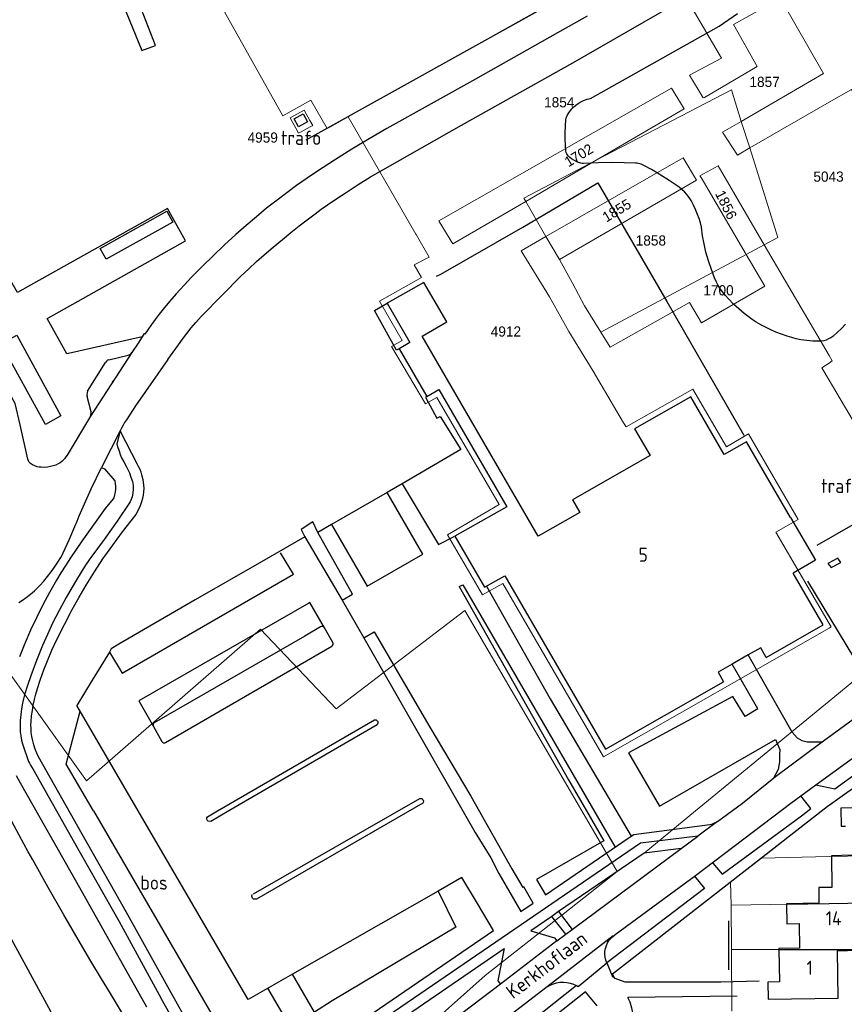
# Model space of a CAD drawing. Header units: metres. Extents: x 233829 to 239427, y 444283 to 448222.
# Tile 62 of 171: x 235857 to 236003, y 445466 to 445640. Entities that reach past the tile are written whole.
import ezdxf
from ezdxf.enums import TextEntityAlignment as Align

# ---------------------------------------------------------------- set-up
doc = ezdxf.new("R2010")
doc.units = ezdxf.units.M
doc.header["$MEASUREMENT"] = 0
for name, color, linetype in [('CULTUURAANDUIDING', 253, 'Continuous'), ('DAKRAND', 4, 'Continuous'), ('DAKRAND-BYG', 4, 'Continuous'), ('FUNKTIEAAND', 253, 'Continuous'), ('Goud-kadastrale grenzen', 13, 'Continuous'), ('Goud-ontwerp', 2, 'Continuous'), ('HEG', 253, 'Continuous'), ('HEK', 253, 'Continuous'), ('HOOFDGEBOUW', 4, 'Continuous'), ('HUISNUMMER', 253, 'Continuous'), ('KANTVERH', 253, 'Continuous'), ('KANTWATER', 153, 'Continuous'), ('OVERIGEAFSCH', 253, 'Continuous'), ('RASTER', 253, 'Continuous'), ('STRAATNAAM', 253, 'Continuous'), ('TUSSENMUUR', 253, 'Continuous')]:
    doc.layers.add(name, color=color, linetype=linetype)
doc.layers.add('G01 kadestrale perceelsgrens', color=73, linetype='Continuous', lineweight=0)
doc.layers.add('Z01 perceelnummer', color=73, linetype='Continuous', lineweight=13)
doc.styles.get("Standard").update_dxf_attribs({"font": 'iso.shx'})
doc.styles.add('Styledgn001', font='dgn001.shx')

# ---------------------------------------------------------------- blocks, each defined once
blk = doc.blocks.new('A$C1532452F')
at = {"layer": 'G01 kadestrale perceelsgrens'}
for p, q in [((235903.471, 445622.852), (235884.057, 445657.527)), ((235969.304, 445653.085), (235915.031, 445622.664)), ((235985.996, 445617.17), (236000, 445625.23)), ((235984.468, 445621.843), (235981.194, 445619.932)), ((235984.468, 445621.843), (235985.996, 445617.17)), ((235981.194, 445619.932), (235983.809, 445615.911)), ((235983.809, 445615.911), (235985.996, 445617.17)), ((235949.939, 445601.489), (235974.22, 445615.432)), ((235974.22, 445615.432), (235976.59, 445611.479)), ((235946.407, 445607.727), (235958.88, 445614.995)), ((235980.404, 445613.985), (235988.508, 445600.038)), ((235985.356, 445598.334), (235977.398, 445611.948)), ((235976.59, 445611.479), (235952.391, 445597.441)), ((235933.553, 445600.237), (235946.407, 445607.727)), ((235946.407, 445607.727), (235949.939, 445601.489)), ((235929.338, 445597.879), (235927.024, 445601.845)), ((235949.939, 445601.489), (235952.391, 445597.441)), ((235985.356, 445598.334), (235988.508, 445600.038)), ((236000, 445580.469), (235988.508, 445600.038)), ((235959.661, 445584.621), (235985.356, 445598.334)), ((235952.391, 445597.441), (235954.65, 445593.277)), ((235954.65, 445593.277), (235956.813, 445589.265)), ((235950.583, 445590.865), (235953.999, 445584.718)), ((235956.813, 445589.265), (235959.661, 445584.621)), ((235953.999, 445584.718), (235958.297, 445577.699)), ((235958.297, 445577.699), (235959.745, 445575.309)), ((236004.849, 445567.938), (236000, 445576.149)), ((235959.745, 445575.309), (235963.7, 445568.598)), ((235963.7, 445568.598), (235964.17, 445567.86)), ((236000, 445533.105), (236000.348, 445532.506)), ((236000.348, 445532.506), (236000, 445532.307)), ((236000, 445519.411), (236006.012, 445524.359)), ((235976.413, 445500), (236000, 445519.411)), ((236000, 445500.959), (236003.62, 445503.535)), ((235956.303, 445500), (235962.567, 445489.265)), ((235967.324, 445492.52), (235976.413, 445500)), ((235988.052, 445491.656), (235998.742, 445500)), ((235962.567, 445489.265), (235967.324, 445492.52)), ((235988.052, 445491.656), (236000, 445491.912)), ((236000, 445491.912), (236027.237, 445492.496)), ((235988.052, 445491.656), (235982.615, 445487.412)), ((235982.615, 445487.412), (235982.723, 445483.363)), ((235982.723, 445483.363), (236000, 445483.639)), ((235982.723, 445483.363), (235982.746, 445475.502)), ((236000, 445483.639), (236021.606, 445483.984)), ((235982.746, 445475.502), (235982.836, 445464.572))]:
    blk.add_line(p, q, dxfattribs=at)
at = {"layer": 'G01 kadestrale perceelsgrens', "flags": 128}
for points in [[(235969.304, 445653.085), (235980.999, 445633.023), (235975.364, 445630.046)], [(235977.978, 445626.074), (235987.282, 445631.572), (235983.093, 445638.99), (235991.424, 445643.609), (235999.036, 445630.345), (235984.468, 445621.843)], [(235975.364, 445630.046), (235977.778, 445626.029), (235977.978, 445626.074)], [(235958.88, 445614.995), (235974.421, 445624.05), (235972.15, 445627.714), (235931.04, 445604.257)], [(235958.88, 445614.995), (235982.789, 445627.439), (235984.468, 445621.843)], [(236000, 445625.23), (236003.985, 445627.523), (236020.287, 445599.523)], [(235911.338, 445620.595), (235908.45, 445625.634), (235903.471, 445622.852)], [(235906.716, 445620.022), (235908.325, 445620.891), (235908.771, 445621.132), (235908.287, 445622.012), (235907.274, 445623.852), (235904.803, 445622.507), (235905.801, 445620.664), (235906.277, 445619.785), (235906.716, 445620.022)], [(235915.031, 445622.664), (235911.774, 445620.839), (235911.338, 445620.595)], [(235927.024, 445601.845), (235926.975, 445601.945), (235915.031, 445622.664)], [(235985.996, 445617.17), (235990.946, 445601.339), (235988.508, 445600.038)], [(235958.88, 445614.995), (235946.073, 445608.273), (235946.407, 445607.727)], [(235977.398, 445611.948), (235977.148, 445612.216), (235980.404, 445613.985)], [(235931.04, 445604.257), (235931.089, 445604.156), (235933.553, 445600.237)], [(235949.939, 445601.489), (235945.609, 445599.003), (235950.583, 445590.865)], [(235959.661, 445584.621), (235961.304, 445581.941), (235975.327, 445589.836), (235977.45, 445586.276), (235988.631, 445592.733), (235985.356, 445598.334)], [(236000, 445532.307), (235960.136, 445509.556), (235942.345, 445540.197), (235938.765, 445538.155), (235932.56, 445548.79), (235941.735, 445554.144), (235930.68, 445573.089), (235928.683, 445571.924), (235922.664, 445582.056), (235924.576, 445583.146), (235920.556, 445590.069), (235928.011, 445594.265), (235926.696, 445596.518), (235929.338, 445597.879)], [(236000, 445576.149), (235998.724, 445578.31), (236000, 445579.152)], [(236000, 445579.152), (236000.557, 445579.52), (236000, 445580.469)], [(235964.17, 445567.86), (235975.939, 445574.546), (235981.851, 445564.364), (235985.794, 445566.613), (235994.562, 445551.51), (235990.619, 445549.262), (236000, 445533.105)], [(235847.623, 445534.911), (235868.777, 445505.31), (235899.519, 445532.114), (235912.883, 445518.042), (235935.63, 445535.432), (235956.303, 445500)], [(235998.742, 445500), (235999.666, 445500.721), (236000, 445500.959)], [(235909.627, 445442.246), (235926.795, 445459.823), (235939.212, 445470.879), (235953.008, 445481.728), (235962.567, 445489.265)], [(235982.746, 445475.502), (235991.147, 445475.508), (236000, 445475.514)], [(236000, 445475.514), (236005.043, 445475.518), (236011.676, 445475.523)]]:
    blk.add_lwpolyline(points, dxfattribs=at)
at = {"layer": 'G01 kadestrale perceelsgrens', "style": 'Styledgn001'}
for s, rotation, p in [('1702', 31.08242, (235955.779, 445615.877)), ('1856', 296.38672, (235981.813, 445607.111)), ('1855', 31.13178, (235962.479, 445606.116))]:
    blk.add_text(s, height=1.8, rotation=rotation, dxfattribs=at).set_placement(p, align=Align.MIDDLE_CENTER)
at = {"layer": 'Z01 perceelnummer', "linetype": 'Continuous', "lineweight": 13, "style": 'Styledgn001'}
for s, p in [('1857', (235988.614, 445628.846)), ('1854', (235952.33, 445625.237)), ('4959', (235899.932, 445619.004)), ('5043', (235999.91, 445612.099)), ('1858', (235968.517, 445600.813)), ('1700', (235980.465, 445592.007)), ('4912', (235942.9, 445584.724))]:
    blk.add_text(s, height=1.8, dxfattribs=at).set_placement(p, align=Align.MIDDLE_CENTER)

msp = doc.modelspace()

# ---------------------------------------------------------------- linework, layer by layer
at = {"layer": 'DAKRAND'}
msp.add_lwpolyline([(235993.2, 445551.87), (235997.59, 445544.32), (235993.67, 445542.01)], dxfattribs=at)
at = {"layer": 'DAKRAND-BYG'}
msp.add_lwpolyline([(236002.08, 445543.89), (236001.55, 445544.66), (235999.77, 445543.7), (236000.36, 445543.03), (236002.08, 445543.89)], dxfattribs=at)
at = {"layer": 'Goud-ontwerp', "linetype": 'Continuous'}
msp.add_line((235873.421, 445575.798), (235873.515, 445575.942), dxfattribs=at)
at = {"layer": 'HEG'}
for p, q in [((235907.63, 445618.58), (235954.62, 445644.78)), ((235982.3, 445471.9), (235982.27, 445480.57))]:
    msp.add_line(p, q, dxfattribs=at)
at = {"layer": 'HEK'}
msp.add_lwpolyline([(235997.89, 445546.94), (236035.25, 445568.43), (236046.95, 445556.58)], dxfattribs=at)
at = {"layer": 'HOOFDGEBOUW'}
for p, q in [((235998.98, 445532.87), (235993.67, 445542.01)), ((235988.91, 445527.13), (235998.98, 445532.87)), ((235985.72, 445527.57), (235982.86, 445525.94))]:
    msp.add_line(p, q, dxfattribs=at)
for points in [[(235907.08, 445623.17), (235907.85, 445621.77), (235906.24, 445620.9), (235905.48, 445622.31), (235907.08, 445623.17)], [(235882.97, 445605.99), (235884.04, 445604.05), (235872.29, 445597.5), (235871.22, 445599.42), (235882.97, 445605.99)], [(235993.2, 445551.87), (235985.43, 445565.25), (235981.49, 445563), (235975.58, 445573.18), (235965.64, 445567.51), (235968.38, 445562.8), (235954.68, 445554.98), (235955.97, 445552.75), (235948.62, 445548.55), (235928.09, 445583.91), (235932.47, 445586.41), (235928.41, 445593.41), (235921.92, 445589.71), (235925.94, 445582.78), (235924.03, 445581.69), (235928.93, 445573.25), (235931.04, 445574.46), (235943.06, 445553.76), (235933.9, 445548.53), (235939.13, 445539.52), (235942.71, 445541.56), (235960.5, 445510.92), (235981.36, 445522.82)], [(235853.73, 445582.57), (235856.46, 445584.05), (235864.28, 445569.8), (235861.57, 445568.26), (235853.73, 445582.57)], [(235988.91, 445527.13), (235987.94, 445528.84), (235985.72, 445527.57)], [(235982.86, 445525.94), (235980.38, 445524.53), (235981.36, 445522.82)], [(236007.89, 445500.56), (236002.08, 445500.46), (236002.12, 445497.28), (236002.89, 445497.29)], [(236004.09, 445492.15), (236000.45, 445492.08), (236000.52, 445486.47), (235998.17, 445486.43), (235998.21, 445483.7), (235992.49, 445483.6), (235992.49, 445483.52)], [(235992.49, 445483.52), (235992.53, 445480.05), (235994.72, 445480.09), (235994.78, 445475.73), (235991.14, 445475.67), (235991.15, 445475.51)], [(235991.15, 445475.51), (235991.22, 445469.77), (235989.21, 445469.73), (235989.25, 445466.71), (236001.62, 445466.92), (236001.5, 445475.29), (236005.04, 445475.36), (236005.04, 445475.52)]]:
    msp.add_lwpolyline(points, dxfattribs=at)
at = {"layer": 'KANTVERH'}
for p, q in [((235954.74, 445632.22), (235992.61, 445654.01)), ((235916.8, 445610.71), (235918.96, 445612.05)), ((235914.67, 445609.32), (235916.8, 445610.71)), ((235896.08, 445594.48), (235897.48, 445595.83)), ((235892.74, 445591.12), (235896.08, 445594.48)), ((235889.08, 445587.35), (235892.74, 445591.12)), ((235888.14, 445586.32), (235889.08, 445587.35)), ((235883.16, 445579.75), (235885.03, 445582.36)), ((235876.17, 445580.55), (235876.36, 445580.61)), ((235876.36, 445580.61), (235876.53, 445580.7)), ((235876.53, 445580.7), (235876.68, 445580.83)), ((235876.68, 445580.83), (235876.81, 445580.99)), ((235869, 445574.19), (235872.14, 445579.25)), ((235872.76, 445579.74), (235876.17, 445580.55)), ((235869.62, 445570.54), (235868.92, 445573.21)), ((235874.74, 445567.14), (235871.44, 445560.71)), ((235874.63, 445566.84), (235874.56, 445566.54)), ((235874.74, 445567.14), (235874.63, 445566.84)), ((235877.79, 445561.21), (235874.74, 445567.14)), ((235874.56, 445566.54), (235874.18, 445564.83)), ((235858.54, 445561.89), (235858.46, 445562.14)), ((235858.67, 445561.66), (235858.54, 445561.89)), ((235871.99, 445560.44), (235873.79, 445558.35)), ((235924.55, 445557.82), (235921.91, 445556.29)), ((235928.21, 445545.36), (235921.91, 445556.29)), ((235924.55, 445557.82), (235931.01, 445547.1)), ((235873.5, 445555.14), (235872.12, 445553.43)), ((235873.62, 445555.35), (235873.5, 445555.14)), ((235876.52, 445554.62), (235874.21, 445551.2)), ((235876.66, 445554.89), (235876.52, 445554.62)), ((235866.74, 445550.25), (235867.13, 445551.18)), ((235867.13, 445551.18), (235867.51, 445552.12)), ((235875.17, 445549.33), (235877.56, 445552.4)), ((235877.56, 445552.4), (235877.72, 445552.65)), ((235872.48, 445545.68), (235875.17, 445549.33)), ((235912.06, 445550.63), (235909.67, 445549.18)), ((235907.4, 445548.41), (235914, 445537.23)), ((235931.01, 445547.1), (235933.9, 445548.53)), ((235871.7, 445544.56), (235872.48, 445545.68)), ((235934.64, 445539.64), (235935.3, 445539.93)), ((235934.64, 445539.64), (235953.95, 445505.49)), ((235935.3, 445539.93), (235962.22, 445493.6)), ((235914, 445537.23), (235917.82, 445530.56)), ((235912.33, 445529.76), (235910.84, 445532.33)), ((235917.82, 445530.56), (235926.46, 445515.47)), ((235882.78, 445512.11), (235912.15, 445529.09)), ((235993.51, 445513.9), (235985.72, 445527.57)), ((235987.39, 445518.01), (235982.86, 445525.94)), ((235877.95, 445500), (235867.1, 445518.64)), ((235880.55, 445515.1), (235880.62, 445514.9)), ((235880.65, 445515.46), (235880.57, 445515.3)), ((235880.62, 445514.9), (235882.12, 445512.26)), ((235880.78, 445515.57), (235880.65, 445515.46)), ((235953.95, 445505.49), (235957.13, 445500)), ((235995.02, 445502.65), (235997.68, 445504.58)), ((235997.68, 445504.58), (236001.03, 445503.87)), ((235993.26, 445501.37), (235995.02, 445502.65)), ((235858.52, 445492.75), (235857.74, 445494.18)), ((235859.31, 445491.32), (235858.52, 445492.75)), ((235954.61, 445479.03), (235973.85, 445493.35)), ((235930.92, 445485.79), (235905.18, 445471.13)), ((235952.22, 445482.19), (235951.01, 445481.35)), ((235952.22, 445482.19), (235954.61, 445479.03)), ((235953.51, 445478.22), (235951.01, 445481.35)), ((235951.89, 445477.01), (235953.51, 445478.22)), ((235953.51, 445478.22), (235954.61, 445479.03)), ((235951.89, 445477.01), (235941.93, 445469.39)), ((235961.83, 445477.9), (235950.21, 445468.89)), ((235891.86, 445453.32), (235883.78, 445467.83)), ((235890.18, 445452.39), (235882.01, 445466.83)), ((235964.44, 445467.1), (235983.79, 445467.3))]:
    msp.add_line(p, q, dxfattribs=at)
for points in [[(235957.28, 445640.47), (235952.04, 445637.51), (235937.53, 445629.31), (235921.86, 445620.58)], [(235918.96, 445612.05), (235935.03, 445621.19), (235954.74, 445632.22)], [(235921.86, 445620.58), (235918.75, 445618.79), (235915.68, 445616.94)], [(235915.68, 445616.94), (235912.63, 445615.03), (235909.63, 445613.07)], [(235909.63, 445613.07), (235907.76, 445611.81), (235905.92, 445610.52)], [(235905.92, 445610.52), (235904.18, 445609.25), (235902.46, 445607.94)], [(235911.36, 445607.09), (235913.01, 445608.21), (235914.67, 445609.32)], [(235902.46, 445607.94), (235900.63, 445606.5), (235898.83, 445605.02)], [(235909.2, 445605.55), (235910.27, 445606.33), (235911.36, 445607.09)], [(235862.09, 445587.164), (235886.31, 445600.76), (235883.12, 445606.45), (235858.904, 445592.914)], [(235898.83, 445605.02), (235897.01, 445603.47), (235895.21, 445601.89)], [(235906.39, 445603.41), (235907.79, 445604.49), (235909.2, 445605.55)], [(235903.4, 445601.01), (235904.89, 445602.22), (235906.39, 445603.41)], [(235895.21, 445601.89), (235893.17, 445600.02), (235891.16, 445598.12)], [(235900.19, 445598.28), (235901.79, 445599.65), (235903.4, 445601.01)], [(235891.16, 445598.12), (235889.27, 445596.26), (235887.42, 445594.36)], [(235897.48, 445595.83), (235898.83, 445597.07), (235900.19, 445598.28)], [(235858.904, 445592.914), (235856.59, 445591.62), (235854.27, 445595.75)], [(235887.42, 445594.36), (235886.03, 445592.89), (235884.67, 445591.4)], [(235858.46, 445562.14), (235857.05, 445568.21), (235856.17, 445571.99), (235844.8, 445592.49)], [(235884.67, 445591.4), (235883.49, 445590.04), (235882.33, 445588.66)], [(235882.33, 445588.66), (235881.62, 445587.77), (235880.93, 445586.87)], [(235865.6, 445580.829), (235865.3, 445580.76), (235861.85, 445587.03), (235862.09, 445587.164)], [(235880.93, 445586.87), (235880.26, 445585.96), (235879.61, 445585.03)], [(235886.53, 445584.38), (235887.32, 445585.36), (235888.14, 445586.32)], [(235879.61, 445585.03), (235879.1, 445584.28), (235878.98, 445584.35), (235878.65, 445583.81)], [(235885.03, 445582.36), (235885.77, 445583.38), (235886.53, 445584.38)], [(235878.65, 445583.81), (235877.91, 445582.69), (235876.81, 445580.99), (235869.48, 445569.76), (235865.37, 445562.89)], [(235878.65, 445583.81), (235865.6, 445580.829)], [(235872.76, 445579.74), (235872.52, 445579.63), (235872.31, 445579.46), (235872.14, 445579.25)], [(235883.16, 445579.75), (235877.48, 445571.57), (235875.86, 445569.1)], [(235869, 445574.19), (235868.9, 445573.87), (235868.88, 445573.54), (235868.92, 445573.21)], [(235869.48, 445569.76), (235869.58, 445570.01), (235869.63, 445570.27), (235869.62, 445570.54)], [(235805.58, 445568.54), (235808.1, 445563.95), (235814.56, 445552.09), (235823.43, 445535.91), (235833.02, 445518.39), (235842.61, 445500.88), (235851.03, 445485.49), (235859.17, 445470.57), (235865.37, 445459.2), (235865.98, 445457.89)], [(235875.86, 445569.1), (235875.54, 445568.64), (235875.25, 445568.15)], [(235875.25, 445568.15), (235874.98, 445567.66), (235874.74, 445567.14)], [(235874.18, 445564.83), (235874.35, 445564.22), (235874.55, 445563.61)], [(235874.55, 445563.61), (235874.76, 445563.01), (235875, 445562.41)], [(235858.92, 445561.4), (235858.79, 445561.52), (235858.67, 445561.66)], [(235864.7, 445561.99), (235864.42, 445561.74), (235864.12, 445561.52), (235863.8, 445561.32)], [(235865.37, 445562.89), (235865.17, 445562.57), (235864.95, 445562.27), (235864.7, 445561.99)], [(235875, 445562.41), (235875.39, 445561.67), (235875.81, 445560.95)], [(235859.27, 445561.17), (235859.09, 445561.28), (235858.92, 445561.4)], [(235860.08, 445560.83), (235859.67, 445560.98), (235859.27, 445561.17)], [(235860.76, 445560.72), (235860.42, 445560.75), (235860.08, 445560.83)], [(235862.46, 445560.84), (235861.9, 445560.75), (235861.33, 445560.71), (235860.76, 445560.72)], [(235863.8, 445561.32), (235863.37, 445561.12), (235862.92, 445560.96), (235862.46, 445560.84)], [(235867.51, 445552.12), (235869.63, 445556.89), (235871.44, 445560.71), (235871.99, 445560.44)], [(235875.81, 445560.95), (235876.11, 445560.35), (235876.37, 445559.73)], [(235876.37, 445559.73), (235876.65, 445558.97), (235876.91, 445558.19)], [(235878.26, 445560.32), (235878.04, 445560.77), (235877.79, 445561.21)], [(235878.59, 445559.38), (235878.44, 445559.86), (235878.26, 445560.32)], [(235873.79, 445558.35), (235873.89, 445557.85), (235873.94, 445557.35), (235873.93, 445556.84)], [(235876.91, 445558.19), (235876.99, 445557.85), (235877.03, 445557.51)], [(235878.94, 445557.61), (235878.8, 445558.5), (235878.59, 445559.38)], [(235873.93, 445556.84), (235873.88, 445556.33), (235873.77, 445555.83), (235873.62, 445555.35)], [(235877.03, 445557.51), (235877.05, 445556.84), (235876.98, 445556.16)], [(235878.59, 445554.68), (235878.75, 445555.24), (235878.87, 445555.8), (235878.95, 445556.37)], [(235878.95, 445556.37), (235878.97, 445556.99), (235878.94, 445557.61)], [(235876.98, 445556.16), (235876.86, 445555.52), (235876.66, 445554.89)], [(235877.72, 445552.65), (235878.05, 445553.31), (235878.34, 445553.99), (235878.59, 445554.68)], [(235872.12, 445553.43), (235870.04, 445550.55), (235868, 445547.66), (235865.99, 445544.74)], [(235980.29, 445498.13), (235984.69, 445501.37), (235990.52, 445506.05), (235998.37, 445511.88), (236005.57, 445517.13), (236015.34, 445523.62), (236024.86, 445529.86), (236033.44, 445536.33), (236038.55, 445540.52), (236042.9, 445544.33), (236052.13, 445553.09)], [(235874.21, 445551.2), (235871.9, 445547.98), (235869.57, 445544.78)], [(235864.67, 445545.61), (235865.72, 445547.92), (235866.74, 445550.25)], [(235912.06, 445550.63), (235918.38, 445539.72), (235928.21, 445545.36)], [(235907.4, 445548.41), (235899.73, 445544.04), (235888.01, 445537.3), (235874.54, 445529.48), (235873.18, 445528.66), (235872.87, 445528.05), (235869.82, 445523.13), (235867.1, 445518.64)], [(235914, 445537.23), (235915.81, 445538.32), (235909.67, 445549.18)], [(235862.54, 445542.23), (235863.14, 445543.07), (235863.72, 445543.93), (235864.26, 445544.81)], [(235865.99, 445544.74), (235865.12, 445543.43), (235864.28, 445542.1), (235863.48, 445540.75)], [(235864.26, 445544.81), (235864.48, 445545.2), (235864.67, 445545.61)], [(235869.57, 445544.78), (235868.88, 445543.79), (235868.21, 445542.77)], [(235868.75, 445539.91), (235870.2, 445542.25), (235871.7, 445544.56)], [(235872.87, 445528.05), (235875.12, 445524.33), (235905.36, 445541.81), (235903.09, 445545.63)], [(235868.21, 445542.77), (235866.66, 445540.26), (235865.18, 445537.7)], [(235863.48, 445540.75), (235862.27, 445538.6), (235861.11, 445536.42), (235860.01, 445534.21)], [(235860.55, 445539.83), (235861.24, 445540.61), (235861.91, 445541.41), (235862.54, 445542.23)], [(235996.19, 445540.61), (236007.19, 445522.41), (236005.65, 445517.19)], [(235858.15, 445537.72), (235858.88, 445538.29), (235859.59, 445538.89)], [(235859.59, 445538.89), (235860.08, 445539.35), (235860.55, 445539.83)], [(235866.29, 445535.61), (235867.49, 445537.78), (235868.75, 445539.91)], [(235939.47, 445539.72), (235950.73, 445519.81), (235965.04, 445495.52)], [(235856.84, 445536.81), (235857.5, 445537.25), (235858.15, 445537.72)], [(235865.18, 445537.7), (235863.95, 445535.44), (235862.8, 445533.15)], [(235863.55, 445530.27), (235864.89, 445532.96), (235866.29, 445535.61)], [(235910.84, 445532.33), (235908.24, 445536.83), (235908.07, 445536.73), (235878.07, 445519.45), (235880.62, 445514.9)], [(235860.01, 445534.21), (235858.93, 445531.91), (235857.91, 445529.59), (235856.94, 445527.24)], [(235862.8, 445533.15), (235861.89, 445531.19), (235861.04, 445529.22)], [(235910.15, 445532.54), (235907.35, 445530.88), (235880.78, 445515.57)], [(235910.84, 445532.33), (235910.74, 445532.46), (235910.61, 445532.56), (235910.46, 445532.6), (235910.3, 445532.6), (235910.15, 445532.54)], [(235861.9, 445526.53), (235862.69, 445528.41), (235863.55, 445530.27)], [(235917.82, 445530.56), (235919.64, 445531.64), (235929.45, 445514.8)], [(235861.04, 445529.22), (235859.98, 445526.56), (235858.98, 445523.88)], [(235912.15, 445529.09), (235912.29, 445529.22), (235912.38, 445529.39), (235912.39, 445529.58), (235912.33, 445529.76)], [(235860.13, 445521.61), (235860.68, 445523.26), (235861.27, 445524.9), (235861.9, 445526.53)], [(235858.98, 445523.88), (235858.39, 445522.18), (235857.85, 445520.48)], [(235859.39, 445518.69), (235859.6, 445519.67), (235859.85, 445520.65), (235860.13, 445521.61)], [(235857.85, 445520.48), (235857.65, 445519.78), (235857.49, 445519.06)], [(235987.39, 445518.01), (235985.15, 445516.7), (235982.98, 445520.21), (235964.59, 445510.26), (235970.04, 445500.86), (235990.52, 445512.62), (235990.9, 445511.8), (235991.28, 445510.84), (235991.26, 445509.94), (235991.23, 445508.64), (235991, 445507.34), (235990.16, 445505.76)], [(235857.49, 445519.06), (235857.32, 445518.03), (235857.18, 445517), (235857.08, 445515.96)], [(235859.02, 445515.85), (235859.1, 445516.8), (235859.23, 445517.75), (235859.39, 445518.69)], [(235870.02, 445500), (235865.22, 445508.26), (235867.7, 445517.6)], [(235997.68, 445504.58), (236012.03, 445515.02), (236014.99, 445517.01)], [(235857.74, 445494.18), (235852.6, 445503.6), (235848.18, 445511.71), (235846.26, 445515.22)], [(235857.08, 445515.96), (235857.05, 445515.29), (235857.06, 445514.63), (235857.1, 445513.96)], [(235859.05, 445513.88), (235859, 445514.54), (235858.99, 445515.19), (235859.02, 445515.85)], [(235880.57, 445515.3), (235880.55, 445515.2), (235880.55, 445515.1)], [(235891.96, 445500), (235919.7, 445516.08), (235920, 445516.07), (235920.25, 445515.81), (235920.29, 445515.51), (235920.24, 445515.31), (235920.13, 445515.21), (235893.94, 445500)], [(235926.46, 445515.47), (235937.49, 445496.16), (235940.24, 445491.68), (235941.63, 445488.94)], [(235929.45, 445514.8), (235936.69, 445502.59), (235943.96, 445489.74), (235945.87, 445486.43)], [(236001.03, 445503.87), (236013.79, 445513.13), (236012.19, 445515.12)], [(235857.1, 445513.96), (235857.2, 445513.24), (235857.33, 445512.52), (235857.51, 445511.82)], [(235859.5, 445511.65), (235859.31, 445512.39), (235859.16, 445513.13), (235859.05, 445513.88)], [(235993.51, 445513.9), (235994.34, 445512.93), (235995.18, 445512.46), (235996.13, 445512.23), (235997.08, 445512.21), (235998.13, 445512.19), (235998.93, 445512.22)], [(235857.51, 445511.82), (235857.82, 445510.78), (235858.18, 445509.76), (235858.57, 445508.75)], [(235860.32, 445509.53), (235860.01, 445510.22), (235859.73, 445510.93), (235859.5, 445511.65)], [(235882.12, 445512.26), (235882.25, 445512.13), (235882.42, 445512.05), (235882.61, 445512.04), (235882.78, 445512.11)], [(236014.34, 445511.16), (235999.67, 445500.72), (235979.08, 445484.66), (235961.72, 445471.12), (235961.96, 445470.62)], [(235883.78, 445467.83), (235875.8, 445482.15), (235868.05, 445495.86), (235860.32, 445509.53)], [(235858.57, 445508.75), (235858.72, 445508.41), (235858.89, 445508.08)], [(235858.89, 445508.08), (235859.08, 445507.76), (235859.29, 445507.46)], [(235856.37, 445506.26), (235856.72, 445505.61), (235857.09, 445504.97)], [(235859.29, 445507.46), (235866.7, 445494.38), (235874.59, 445480.42), (235882.01, 445466.83)], [(235857.09, 445504.97), (235867.05, 445487.39), (235879.39, 445465.36)], [(235995.12, 445499.12), (235996.78, 445500.42), (235995.02, 445502.65)], [(235898.28, 445485.34), (235927.7, 445502.2), (235928.05, 445502.19), (235928.25, 445501.99), (235928.34, 445501.73), (235928.29, 445501.48), (235928.23, 445501.34), (235898.81, 445484.42), (235898.31, 445484.39), (235898.11, 445484.59), (235898.02, 445484.9), (235898.07, 445485.2)], [(235960.85, 445476.86), (235961.16, 445477.15), (235961.73, 445477.74), (235962.19, 445478.18), (235976.42, 445488.58), (235993.26, 445501.37)], [(235870.02, 445500), (235898.12, 445451.66), (235907.12, 445457.86), (235900.84, 445468.65)], [(235930.92, 445485.79), (235905.18, 445471.13), (235897.36, 445466.67), (235877.95, 445500)], [(235893.94, 445500), (235890.76, 445498.15), (235890.3, 445498.16), (235890.11, 445498.37), (235890.06, 445498.57), (235890.07, 445498.77), (235890.17, 445498.97), (235891.96, 445500)], [(235957.13, 445500), (235960.21, 445494.69), (235948.32, 445487.86), (235949.89, 445485.17), (235964.71, 445495.3), (235965.48, 445495.82), (235978.94, 445497.58), (235979.29, 445497.68), (235979.63, 445497.81), (235980.29, 445498.13), (235976.79, 445495.54)], [(235979.48, 445490.76), (235981.09, 445488.82), (235995.12, 445499.12)], [(235973.85, 445493.35), (235976.79, 445495.54), (235966.66, 445494.28), (235898.76, 445447.8)], [(235973.85, 445493.35), (235967.32, 445492.52), (235952.22, 445482.19)], [(235864.78, 445481.62), (235862.04, 445486.47), (235859.31, 445491.32)], [(235941.63, 445488.94), (235945.54, 445482.22), (235947.73, 445483.7), (235946.1, 445486.56), (235945.87, 445486.43)], [(235976.22, 445488.48), (235977.97, 445486.29), (235960.71, 445473.12), (235961.67, 445470.87), (235962.16, 445470.46)], [(235891.88, 445449.43), (235890.18, 445452.39), (235891.86, 445453.32), (235894.08, 445449.41), (235897.25, 445449.11), (235940.7, 445478.88), (235937.9, 445483.61), (235935.14, 445488.2), (235930.92, 445485.79), (235934.04, 445479.43), (235912.23, 445466.4), (235909.09, 445464.41), (235905.18, 445471.13)], [(235867.71, 445476.56), (235866.24, 445479.08), (235864.78, 445481.62)], [(235951.01, 445481.35), (235947.3, 445478.82), (235951.47, 445477.57), (235951.89, 445477.01)], [(235871.45, 445470.34), (235869.57, 445473.44), (235867.71, 445476.56)], [(235960.71, 445473.12), (235960.54, 445473.61), (235960.43, 445474.13), (235960.39, 445474.65), (235960.41, 445475.17), (235960.49, 445475.69), (235960.65, 445476.2), (235960.86, 445476.67), (235961.13, 445477.12), (235961.45, 445477.53), (235961.83, 445477.9)], [(235903.55, 445441.8), (235900, 445446.44), (235942.61, 445475.65), (235941.48, 445469.98), (235941.93, 445469.39), (235923.61, 445455.49), (235921.22, 445453.69), (235918.83, 445451.89), (235916.39, 445450.13), (235913.47, 445448.05), (235910.32, 445445.85), (235909.04, 445444.97), (235904.31, 445441.69)], [(235955.37, 445469.14), (235955.7, 445468.97), (235960.71, 445473.12)], [(235875.68, 445463.29), (235874.3, 445465.66), (235872.89, 445468.01), (235871.45, 445470.34)], [(235950.21, 445468.89), (235950.73, 445469.19), (235951.29, 445469.42), (235951.86, 445469.59), (235952.46, 445469.7), (235953.06, 445469.72), (235953.65, 445469.68), (235954.25, 445469.57), (235954.82, 445469.39), (235955.37, 445469.14)], [(235962.17, 445470.44), (235962.16, 445470.46), (235963.9, 445469.77), (235980.89, 445469.77), (235987.67, 445469.97)], [(235950.21, 445468.89), (235927.59, 445451.53), (235927.02, 445450.99), (235910.65, 445431.09)], [(235955.37, 445469.14), (235930.25, 445449.18), (235913.19, 445430.37), (235911.4, 445432)], [(235959.05, 445465.55), (235956.97, 445468.03), (235931.6, 445447.94)], [(235964.4, 445467.06), (235964.82, 445466.24), (235965.09, 445465.18), (235965.41, 445463.77), (235965.62, 445462.11), (235965.93, 445460.15), (235966.1, 445454.68), (235965.97, 445449.06), (235966.37, 445438.33), (235966.37, 445427.49), (235966.18, 445421.63), (235966.15, 445416.28)]]:
    msp.add_lwpolyline(points, dxfattribs=at)
at = {"layer": 'KANTWATER'}
for p, q in [((235872.53, 445649.36), (235878.57, 445634.37)), ((235980.59, 445638.68), (235983.83, 445640.94)), ((235957.87, 445625.93), (235980.59, 445638.68))]:
    msp.add_line(p, q, dxfattribs=at)
for points in [[(235878.57, 445634.37), (235880.99, 445635.27), (235876.88, 445645.94), (235875.7, 445649.3), (235875.15, 445651.13), (235875.17, 445653.28), (235876.11, 445654.98), (235876.77, 445656.1), (235877.59, 445657.17), (235878.7, 445659.55), (235879.15, 445661.3), (235879.13, 445663.52), (235878.54, 445665.95), (235876.75, 445669.94), (235866.026, 445691.32)], [(235955.5, 445624.91), (235956.05, 445625.26), (235956.63, 445625.55), (235957.24, 445625.77), (235957.87, 445625.93)], [(235953.77, 445623), (235954.12, 445623.55), (235954.53, 445624.05), (235954.99, 445624.51), (235955.5, 445624.91)], [(235953.52, 445622.21), (235953.57, 445622.49), (235953.65, 445622.75), (235953.77, 445623)], [(235953.37, 445618.7), (235953.38, 445619.87), (235953.43, 445621.04), (235953.52, 445622.21)], [(235953.5, 445616.59), (235953.41, 445617.65), (235953.37, 445618.7)], [(235953.66, 445616.13), (235953.55, 445616.35), (235953.5, 445616.59)], [(235954.52, 445615.24), (235954.19, 445615.49), (235953.9, 445615.79), (235953.66, 445616.13)], [(235956.13, 445614.49), (235955.57, 445614.68), (235955.03, 445614.93), (235954.52, 445615.24)], [(235956.62, 445614.42), (235956.37, 445614.44), (235956.13, 445614.49)], [(235961.76, 445614.6), (235959.19, 445614.53), (235956.62, 445614.42)], [(235965.8, 445614.5), (235963.78, 445614.56), (235961.76, 445614.6)], [(235966.34, 445614.42), (235966.08, 445614.47), (235965.8, 445614.5)], [(235967.26, 445614.07), (235966.81, 445614.27), (235966.34, 445614.42)], [(235969.98, 445612.55), (235968.64, 445613.33), (235967.26, 445614.07)], [(235973.5, 445610.26), (235971.76, 445611.44), (235969.98, 445612.55)], [(235974.48, 445609.39), (235974.01, 445609.85), (235973.5, 445610.26)], [(235975.61, 445607.86), (235975.27, 445608.4), (235974.89, 445608.91), (235974.48, 445609.39)], [(235976.76, 445605.42), (235976.42, 445606.26), (235976.03, 445607.07), (235975.61, 445607.86)], [(235977.44, 445603.14), (235977.26, 445603.91), (235977.03, 445604.67), (235976.76, 445605.42)], [(235978.21, 445598.73), (235977.91, 445600.19), (235977.66, 445601.66), (235977.44, 445603.14)], [(235979.78, 445594.21), (235979.21, 445595.7), (235978.69, 445597.21), (235978.21, 445598.73)], [(235980.7, 445592.41), (235980.36, 445592.99), (235980.05, 445593.59), (235979.78, 445594.21)], [(235982.22, 445590.47), (235981.68, 445591.09), (235981.17, 445591.73), (235980.7, 445592.41)], [(235984.99, 445587.92), (235984.04, 445588.73), (235983.11, 445589.58), (235982.22, 445590.47)], [(235987.14, 445586.39), (235986.41, 445586.87), (235985.69, 445587.38), (235984.99, 445587.92)], [(235989.61, 445585.06), (235988.77, 445585.47), (235987.95, 445585.91), (235987.14, 445586.39)], [(236002.93, 445586.03), (236002.21, 445585.27), (236001.45, 445584.55), (236000.66, 445583.87)], [(235992.6, 445583.88), (235991.59, 445584.23), (235990.59, 445584.63), (235989.61, 445585.06)], [(235995.04, 445583.28), (235994.21, 445583.44), (235993.4, 445583.64), (235992.6, 445583.88)], [(235998.15, 445583), (235997.11, 445583.04), (235996.07, 445583.13), (235995.04, 445583.28)], [(235999.5, 445583.22), (235999.06, 445583.1), (235998.61, 445583.02), (235998.15, 445583)], [(236000.66, 445583.87), (236000.3, 445583.61), (235999.91, 445583.4), (235999.5, 445583.22)]]:
    msp.add_lwpolyline(points, dxfattribs=at)
at = {"layer": 'OVERIGEAFSCH'}
msp.add_line((235921.91, 445556.29), (235912.06, 445550.63), dxfattribs=at)
for points in [[(235924.03, 445581.69), (235923.56, 445581.43), (235919.68, 445588.43), (235921.92, 445589.71)], [(235928.93, 445573.25), (235928.67, 445573.1), (235930.67, 445569.39), (235931.31, 445569.69), (235934.91, 445563.89), (235924.55, 445557.82)], [(235909.67, 445549.18), (235908.76, 445551.06), (235906.74, 445549.71), (235907.4, 445548.41)]]:
    msp.add_lwpolyline(points, dxfattribs=at)
at = {"layer": 'RASTER'}
msp.add_lwpolyline([(235930.63, 445594.48), (235931.38, 445594.85), (235945.87, 445603.19), (235959.14, 445610.98), (235971.31, 445590.01), (235984.94, 445566.38)], dxfattribs=at)
at = {"layer": 'TUSSENMUUR'}
for p, q in [((235992.49, 445483.52), (236000, 445483.64)), ((236000, 445483.64), (236010.84, 445483.81)), ((235991.15, 445475.51), (236000, 445475.51)), ((236000, 445475.51), (236005.04, 445475.52))]:
    msp.add_line(p, q, dxfattribs=at)

# ---------------------------------------------------------------- block references
at = {"layer": 'Goud-kadastrale grenzen', "linetype": 'Continuous'}
msp.add_blockref('A$C1532452F', (0, 0), dxfattribs=at)

# ---------------------------------------------------------------- texts
at = {"layer": 'CULTUURAANDUIDING'}
msp.add_text('bos', height=2.5, dxfattribs=at).set_placement((235878.33, 445486.08))
at = {"layer": 'FUNKTIEAAND'}
for p in [(235903.15, 445617.7), (235998.61, 445556.19)]:
    msp.add_text('trafo', height=2.5, dxfattribs=at).set_placement(p)
at = {"layer": 'HUISNUMMER'}
for s, p in [('5', (235966.35, 445544.02)), ('14', (235999.41, 445479.77)), ('1', (235996.02, 445471.02))]:
    msp.add_text(s, height=2.5, dxfattribs=at).set_placement(p)
at = {"layer": 'STRAATNAAM'}
msp.add_text('Kerkhoflaan', height=2.5, rotation=37.3973, dxfattribs=at).set_placement((235944.17, 445466.65))

doc.saveas('drawing.dxf')
